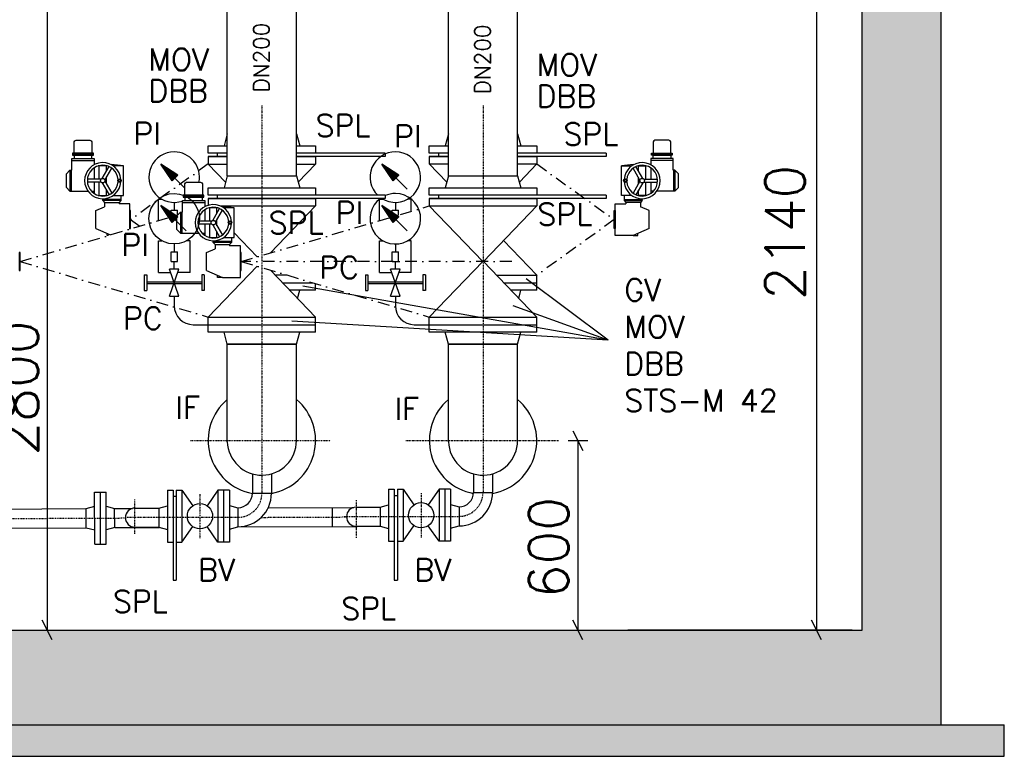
# Model space of a CAD drawing. Header units: millimetres. Extents: x -197187 to 241957296, y -45270 to 70505.
# Tile 93 of 116: x 81814 to 84931, y -34554 to -32221. Entities that reach past the tile are written whole.
import ezdxf
from ezdxf.enums import TextEntityAlignment as Align

# ---------------------------------------------------------------- set-up
doc = ezdxf.new("R2010")
doc.units = ezdxf.units.MM
doc.header["$LTSCALE"] = 0.5
doc.linetypes.add('DASHDOT', pattern=[1, 0.5, -0.25, 0, -0.25])
for name, color, linetype in [('21', 7, 'Continuous'), ('41', 7, 'Continuous'), ('BEMAßUNG', 7, 'Continuous'), ('P-MU050ENTL', 7, 'Continuous'), ('P-MU150AUSL', 7, 'Continuous'), ('P-MU150EINL', 7, 'Continuous'), ('P-MU200EINL', 7, 'Continuous')]:
    doc.layers.add(name, color=color, linetype=linetype)
doc.styles.add('ROMANS', font='ROMANS', dxfattribs={"height": 0.2})

msp = doc.modelspace()

# ---------------------------------------------------------------- hatches: boundary and pattern name
at = {"lineweight": 5}
h = msp.add_hatch(dxfattribs=at)
h.set_pattern_fill('ANSI33', color=256, scale=25)
h.set_pattern_definition([(45, (123557.7247622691, -547.8195476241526), (-112.2532015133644, 112.2532015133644), []), (45, (123669.9780122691, -547.8195476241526), (-112.2532015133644, 112.2532015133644), [79.375, -39.6875])])
h.paths.add_polyline_path([(71830.79109379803, -29453.81965384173), (71850.79109379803, -29433.81965384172), (72060.79109379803, -29433.81965384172), (72080.79109379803, -29453.81965384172), (72080.79109379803, -34153.71763020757), (84480.79109379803, -34153.71763020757), (84480.79109379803, -29453.81965384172), (84500.79109379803, -29433.81965384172), (84710.79109379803, -29433.81965384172), (84730.79109379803, -29453.81965384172), (84730.79109379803, -34453.71763020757), (71830.79109379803, -34453.71763020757)])
h = msp.add_hatch(dxfattribs=at)
h.set_pattern_fill('ANSI36', color=256, scale=10)
h.set_pattern_definition([(45, (123557.7247622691, -99923.99949339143), (16.83798022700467, 61.73926083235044), [79.375, -15.875, 0, -15.875])])
h.paths.add_polyline_path([(84930.79109379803, -34453.71763020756), (71630.79109379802, -34453.71763020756), (71630.79109379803, -34553.71763020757), (84930.79109379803, -34553.71763020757)])

# ---------------------------------------------------------------- linework, layer by layer
for p, q in [((81979.05670345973, -32697.53666373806), (81979.05670345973, -32660.70526057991)), ((81979.05670345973, -32660.70526057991), (82050.02311102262, -32660.70526057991)), ((81981.59028312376, -32646.42806611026), (82047.48953135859, -32646.42806611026)), ((82050.02311102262, -32660.70526057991), (82050.02311102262, -32679.95436004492)), ((83882.46403796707, -32660.69079679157), (83811.49763040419, -32660.69079679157)), ((83811.49763040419, -32660.69079679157), (83811.49763040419, -32679.93989625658)), ((83879.93045830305, -32646.41360232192), (83814.03121006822, -32646.41360232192)), ((83882.46403796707, -32697.52219994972), (83882.46403796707, -32660.69079679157)), ((81979.05670345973, -32666.43562999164), (82050.02311102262, -32666.43562999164)), ((82050.02311102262, -32689.96166236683), (82050.02311102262, -32725.48628785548)), ((82065.58528157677, -32725.48628785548), (82065.58528157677, -32683.83744038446)), ((82075.25357522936, -32723.59089396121), (82096.94130824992, -32686.0266384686)), ((82083.9138292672, -32728.59089396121), (82105.60156228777, -32691.0266384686)), ((82088.50675922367, -32700.635705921), (82088.50675922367, -32683.83744038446)), ((83777.6069121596, -32728.57643017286), (83755.91917913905, -32691.01217468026)), ((83786.26716619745, -32723.57643017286), (83764.57943317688, -32686.01217468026)), ((83773.01398220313, -32700.62124213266), (83773.01398220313, -32683.82297659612)), ((83795.93545985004, -32725.47182406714), (83795.93545985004, -32683.82297659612)), ((83882.46403796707, -32666.4211662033), (83811.49763040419, -32666.4211662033)), ((83811.49763040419, -32689.94719857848), (83811.49763040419, -32725.47182406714)), ((81973.32633404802, -32697.53666373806), (81961.86559522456, -32708.99740256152)), ((81961.86559522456, -32751.97517314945), (81961.86559522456, -32708.99740256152)), ((81973.32633404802, -32697.53666373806), (81979.05670345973, -32697.53666373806)), ((81973.32633404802, -32697.53666373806), (81973.32633404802, -32763.4359119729)), ((81977.5420558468, -32697.53666373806), (81977.5420558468, -32763.4359119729)), ((82088.50675922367, -32740.33686978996), (82088.50675922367, -32720.635705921)), ((83773.01398220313, -32740.32240600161), (83773.01398220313, -32720.62124213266)), ((83888.19440737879, -32697.52219994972), (83882.46403796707, -32697.52219994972)), ((83883.97868558, -32697.52219994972), (83883.97868558, -32763.42144818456)), ((83888.19440737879, -32697.52219994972), (83899.65514620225, -32708.98293877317)), ((83888.19440737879, -32697.52219994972), (83888.19440737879, -32763.42144818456)), ((83899.65514620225, -32751.9607093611), (83899.65514620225, -32708.98293877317)), ((81973.32633404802, -32763.4359119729), (81961.86559522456, -32751.97517314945)), ((82071.97065670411, -32725.48628785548), (82028.59519066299, -32725.48628785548)), ((82071.97065670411, -32735.48628785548), (82028.59519066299, -32735.48628785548)), ((82050.02311102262, -32735.48628785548), (82050.02311102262, -32771.01091334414)), ((82065.58528157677, -32777.1351353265), (82065.58528157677, -32735.48628785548)), ((82075.25357522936, -32737.38168174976), (82096.94130824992, -32774.94593724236)), ((82083.9138292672, -32732.38168174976), (82105.60156228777, -32769.94593724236)), ((83777.6069121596, -32732.36721796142), (83755.91917913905, -32769.93147345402)), ((83786.26716619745, -32737.36721796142), (83764.57943317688, -32774.93147345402)), ((83789.5500847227, -32725.47182406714), (83832.92555076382, -32725.47182406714)), ((83789.5500847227, -32735.47182406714), (83832.92555076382, -32735.47182406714)), ((83795.93545985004, -32777.12067153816), (83795.93545985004, -32735.47182406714)), ((83811.49763040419, -32735.47182406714), (83811.49763040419, -32770.99644955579)), ((83888.19440737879, -32763.42144818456), (83899.65514620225, -32751.9607093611)), ((81973.32633404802, -32763.4359119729), (82030.16280773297, -32763.4359119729)), ((82041.17395365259, -32763.4359119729), (82050.02311102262, -32763.4359119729)), ((82088.50675922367, -32777.1351353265), (82088.50675922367, -32760.33686978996)), ((82331.58694941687, -32779.42806611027), (82397.48619765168, -32779.42806611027)), ((83773.01398220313, -32777.12067153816), (83773.01398220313, -32760.32240600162)), ((83820.34678777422, -32763.42144818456), (83811.49763040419, -32763.42144818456)), ((83888.19440737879, -32763.42144818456), (83831.35793369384, -32763.42144818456)), ((82055.27061663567, -32825.03738314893), (82082.77638981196, -32813.31617298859)), ((82134.34971451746, -32789.67911537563), (82077.04602040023, -32789.67911537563)), ((82077.04602040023, -32793.45868371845), (82082.77638981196, -32799.18905313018)), ((82082.77638981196, -32799.18905313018), (82128.61934510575, -32799.18905313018)), ((82082.77638981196, -32799.18905313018), (82082.77638981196, -32813.31617298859)), ((82134.34971451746, -32793.45868371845), (82128.61934510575, -32799.18905313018)), ((82128.61934510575, -32799.18905313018), (82128.61934510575, -32803.54849785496)), ((82329.05336975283, -32830.53666373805), (82329.05336975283, -32793.70526057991)), ((82329.05336975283, -32793.70526057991), (82400.01977731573, -32793.70526057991)), ((82329.05336975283, -32799.43562999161), (82400.01977731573, -32799.43562999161)), ((82400.01977731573, -32793.70526057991), (82400.01977731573, -32812.95436004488)), ((82415.58194786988, -32858.48628785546), (82415.58194786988, -32816.83744038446)), ((82438.50342551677, -32833.63570592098), (82438.50342551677, -32816.83744038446)), ((83727.17102690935, -32789.66465158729), (83784.47472102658, -32789.66465158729)), ((83727.17102690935, -32793.4442199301), (83732.90139632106, -32799.17458934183)), ((83778.74435161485, -32799.17458934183), (83732.90139632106, -32799.17458934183)), ((83732.90139632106, -32799.17458934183), (83732.90139632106, -32803.53403406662)), ((83784.47472102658, -32793.4442199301), (83778.74435161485, -32799.17458934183)), ((83778.74435161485, -32799.17458934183), (83778.74435161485, -32813.30170920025)), ((83806.25012479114, -32825.02291936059), (83778.74435161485, -32813.30170920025)), ((82055.27061663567, -32882.34107726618), (82055.27061663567, -32825.03738314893)), ((82323.32300034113, -32830.53666373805), (82311.86226151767, -32841.99740256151)), ((82311.86226151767, -32884.97517314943), (82311.86226151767, -32841.99740256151)), ((82323.32300034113, -32830.53666373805), (82329.05336975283, -32830.53666373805)), ((82323.32300034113, -32830.53666373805), (82323.32300034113, -32896.43591197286)), ((82327.5387221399, -32830.53666373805), (82327.5387221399, -32896.43591197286)), ((82400.01977731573, -32822.96166236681), (82400.01977731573, -32858.48628785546)), ((82425.25024152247, -32856.59089396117), (82446.93797454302, -32819.02663846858)), ((82433.91049556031, -32861.59089396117), (82455.59822858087, -32824.02663846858)), ((83806.25012479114, -32882.32661347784), (83806.25012479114, -32825.02291936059)), ((82421.96732299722, -32858.48628785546), (82378.5918569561, -32858.48628785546)), ((82421.96732299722, -32868.48628785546), (82378.5918569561, -32868.48628785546)), ((82400.01977731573, -32868.48628785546), (82400.01977731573, -32904.01091334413)), ((82415.58194786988, -32910.13513532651), (82415.58194786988, -32868.48628785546)), ((82425.25024152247, -32870.38168174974), (82446.93797454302, -32907.94593724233)), ((82433.91049556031, -32865.38168174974), (82455.59822858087, -32902.94593724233)), ((82438.50342551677, -32873.33686978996), (82438.50342551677, -32853.63570592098)), ((82055.27061663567, -32882.34107726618), (82101.57614914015, -32902.07354850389)), ((82090.54568594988, -32903.82996256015), (82090.54568594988, -32897.37306703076)), ((82095.63355851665, -32903.82996256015), (82090.54568594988, -32903.82996256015)), ((82323.32300034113, -32896.43591197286), (82311.86226151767, -32884.97517314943)), ((82323.32300034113, -32896.43591197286), (82380.15947402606, -32896.43591197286)), ((82391.17061994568, -32896.43591197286), (82400.01977731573, -32896.43591197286)), ((82438.50342551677, -32910.13513532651), (82438.50342551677, -32893.33686978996)), ((83806.25012479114, -32882.32661347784), (83755.82287396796, -32903.81549877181)), ((83755.82287396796, -32903.81549877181), (83770.97505547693, -32903.81549877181)), ((83770.97505547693, -32903.81549877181), (83770.97505547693, -32897.35860324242)), ((82484.34638081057, -32922.67911537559), (82427.04268669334, -32922.67911537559)), ((82427.04268669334, -32926.45868371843), (82432.77305610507, -32932.18905313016)), ((82432.77305610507, -32932.18905313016), (82478.61601139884, -32932.18905313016)), ((82432.77305610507, -32932.18905313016), (82432.77305610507, -32946.31617298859)), ((82484.34638081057, -32926.45868371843), (82478.61601139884, -32932.18905313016)), ((82478.61601139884, -32932.18905313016), (82478.61601139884, -32936.54849785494)), ((82405.26728292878, -32958.03738314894), (82432.77305610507, -32946.31617298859)), ((82405.26728292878, -33015.34107726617), (82405.26728292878, -32958.03738314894)), ((82405.26728292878, -33015.34107726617), (82455.69453375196, -33036.82996256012)), ((82440.54235224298, -33036.82996256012), (82440.54235224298, -33030.37306703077)), ((82455.69453375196, -33036.82996256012), (82440.54235224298, -33036.82996256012))]:
    msp.add_line(p, q)
for points in [[(81986.80668996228, -32643.5628814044), (81986.80668996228, -32608.0330456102, -0.414213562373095), (81992.53705937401, -32602.30267619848), (82036.54275510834, -32602.30267619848, -0.414213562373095), (82042.27312452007, -32608.0330456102), (82042.27312452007, -32643.5628814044)], [(83874.71405146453, -32643.54841761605), (83874.71405146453, -32608.01858182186, 0.414213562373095), (83868.9836820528, -32602.28821241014), (83824.97798631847, -32602.28821241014, 0.414213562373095), (83819.24761690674, -32608.01858182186), (83819.24761690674, -32643.54841761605)], [(82336.80335625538, -32776.56288140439), (82336.80335625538, -32741.03304561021, -0.414213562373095), (82342.5337256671, -32735.30267619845), (82386.53942140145, -32735.30267619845, -0.414213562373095), (82392.26979081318, -32741.03304561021), (82392.26979081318, -32776.56288140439)]]:
    msp.add_lwpolyline(points, format="xyb", close=True)
for points in [[(82047.48953135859, -32649.29325081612), (82047.48953135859, -32643.5628814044), (81981.59028312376, -32643.5628814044), (81981.59028312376, -32649.29325081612)], [(82042.27312452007, -32660.70526057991), (82042.27312452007, -32649.29325081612), (81986.80668996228, -32649.29325081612), (81986.80668996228, -32660.70526057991)], [(83814.03121006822, -32649.27878702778), (83814.03121006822, -32643.54841761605), (83879.93045830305, -32643.54841761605), (83879.93045830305, -32649.27878702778)], [(83819.24761690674, -32660.69079679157), (83819.24761690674, -32649.27878702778), (83874.71405146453, -32649.27878702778), (83874.71405146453, -32660.69079679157)], [(82397.48619765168, -32782.29325081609), (82397.48619765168, -32776.56288140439), (82331.58694941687, -32776.56288140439), (82331.58694941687, -32782.29325081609)], [(82392.26979081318, -32793.70526057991), (82392.26979081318, -32782.29325081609), (82336.80335625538, -32782.29325081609), (82336.80335625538, -32793.70526057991)], [(82165.29370934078, -32882.34107726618), (82165.29370934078, -32825.03738314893), (82163.0015615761, -32825.03738314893), (82163.0015615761, -32882.34107726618)], [(83696.22703208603, -32882.32661347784), (83696.22703208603, -32825.02291936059), (83698.51917985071, -32825.02291936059), (83698.51917985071, -32882.32661347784)], [(81815.29037563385, -33015.34107726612), (81815.29037563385, -32958.03738314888), (81812.99822786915, -32958.03738314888), (81812.99822786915, -33015.34107726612)], [(82515.2903756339, -33015.34107726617), (82515.2903756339, -32958.03738314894), (82512.99822786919, -32958.03738314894), (82512.99822786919, -33015.34107726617)]]:
    msp.add_lwpolyline(points, close=True)
for points in [[(82091.05915466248, -32683.83744038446), (82063.03288613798, -32683.83744038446)], [(82110.32662119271, -32777.1351353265), (82142.94526863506, -32777.1351353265), (82142.94526863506, -32683.83744038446), (82110.32662119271, -32683.83744038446)], [(83751.19412023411, -32777.12067153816), (83718.57547279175, -32777.12067153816), (83718.57547279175, -32683.82297659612), (83751.1941202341, -32683.82297659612)], [(83770.46158676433, -32683.82297659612), (83798.48785528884, -32683.82297659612)], [(82063.03288613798, -32777.1351353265), (82091.05915466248, -32777.1351353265)], [(82134.34971451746, -32777.1351353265), (82134.34971451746, -32793.45868371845), (82077.04602040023, -32793.45868371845), (82077.04602040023, -32787.78998197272)], [(82077.04602040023, -32779.19442785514), (82077.04602040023, -32777.1351353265)], [(83727.17102690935, -32777.12067153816), (83727.17102690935, -32793.4442199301), (83784.47472102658, -32793.4442199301), (83784.47472102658, -32787.77551818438)], [(83798.48785528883, -32777.12067153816), (83770.46158676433, -32777.12067153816)], [(83784.47472102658, -32779.1799640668), (83784.47472102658, -32777.12067153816)], [(82163.0015615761, -32883.91842649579), (82163.0015615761, -32803.54849785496), (82128.61934510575, -32803.54849785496)], [(82441.05582095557, -32816.83744038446), (82413.02955243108, -32816.83744038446)], [(82460.32328748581, -32910.13513532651), (82492.94193492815, -32910.13513532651), (82492.94193492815, -32816.83744038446), (82460.32328748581, -32816.83744038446)], [(83755.82287396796, -32903.81549877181), (83698.51917985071, -32903.81549877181), (83698.51917985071, -32803.53403406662), (83732.90139632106, -32803.53403406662)], [(82413.02955243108, -32910.13513532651), (82441.05582095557, -32910.13513532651)], [(82484.34638081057, -32910.13513532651), (82484.34638081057, -32926.45868371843), (82427.04268669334, -32926.45868371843), (82427.04268669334, -32920.78998197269)], [(82427.04268669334, -32912.19442785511), (82427.04268669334, -32910.13513532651)], [(82455.69453375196, -33036.82996256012), (82512.99822786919, -33036.82996256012), (82512.99822786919, -32936.54849785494), (82478.61601139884, -32936.54849785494)]]:
    msp.add_lwpolyline(points)
for centre, radius in [((82077.04602040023, -32730.48628785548), 7.124557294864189), ((83784.47472102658, -32730.47182406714), 7.124557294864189), ((82130.05193745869, -32730.48628785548), 5.571192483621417), ((82130.05193745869, -32730.48628785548), 3.311783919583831), ((83731.46880396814, -32730.47182406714), 5.571192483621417), ((83731.46880396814, -32730.47182406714), 3.311783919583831), ((82427.04268669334, -32863.48628785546), 7.124557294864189), ((82480.04860375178, -32863.48628785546), 5.571192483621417), ((82480.04860375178, -32863.48628785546), 3.311783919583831)]:
    msp.add_circle(centre, radius)
for centre, radius, start, end in [((82077.04602040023, -32730.48628785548), 57.30369411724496, 3.686082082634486, 356.3139179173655), ((82077.04602040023, -32730.48628785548), 48.70813999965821, 3.998239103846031, 356.0017608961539), ((82077.04602040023, -33132.19711234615), 453.1766833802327, 93.38434643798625, 93.41857324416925), ((82077.04602040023, -33132.19711234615), 453.1766833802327, 81.63861668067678, 86.61565356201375), ((83784.47472102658, -33132.18264855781), 453.1766833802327, 93.38434643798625, 98.36138331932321), ((83784.47472102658, -32730.47182406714), 57.30369411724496, 183.6860820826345, 176.3139179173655), ((83784.47472102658, -32730.47182406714), 48.70813999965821, 183.998239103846, 176.0017608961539), ((83784.47472102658, -33132.18264855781), 453.1766833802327, 86.58142675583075, 86.61565356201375), ((82427.04268669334, -32863.48628785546), 57.30369411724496, 3.686082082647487, 356.3139179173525), ((82427.04268669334, -32863.48628785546), 48.70813999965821, 3.99823910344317, 356.0017608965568), ((82427.04268669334, -33265.19711234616), 453.1766833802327, 93.38434643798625, 93.41857324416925), ((82427.04268669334, -33265.19711234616), 453.1766833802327, 81.63861668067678, 86.61565356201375)]:
    msp.add_arc(centre, radius, start, end)
at = {"layer": '21', "linetype": 'DASHDOT', "ltscale": 10}
for p, q in [((82354.96809379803, -33553.71763020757), (82797.87059379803, -33553.71763020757)), ((83035.93069379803, -33553.71763020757), (83519.43269379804, -33553.71763020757))]:
    msp.add_line(p, q, dxfattribs=at)
at = {"layer": '21', "linetype": 'Continuous', "ltscale": 10}
for p, q in [((82550.64109379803, -33720.70403020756), (82610.94109379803, -33720.70403020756)), ((72080.79109379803, -34153.71763020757), (84480.79109379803, -34153.71763020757)), ((84449.54109379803, -34153.71763020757), (83739.54109379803, -34153.71763020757)), ((84930.79109379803, -34553.71763020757), (84930.79109379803, -34453.71763020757))]:
    msp.add_line(p, q, dxfattribs=at)
at = {"layer": '41', "linetype": 'Continuous', "ltscale": 10}
for p, q in [((84480.79109379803, -34153.71763020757), (84480.79109379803, -29453.81965384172)), ((84730.79109379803, -34453.71763020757), (84730.79109379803, -29453.81965384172)), ((82550.64109379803, -33659.04633020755), (82550.64109379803, -33722.70403020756)), ((82610.94109379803, -33659.03003020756), (82610.94109379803, -33722.70403020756)), ((71630.79109379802, -34453.71763020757), (84930.79109379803, -34453.71763020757)), ((71830.79109379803, -34453.71763020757), (84730.79109379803, -34453.71763020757)), ((71630.79109379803, -34553.71763020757), (84930.79109379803, -34553.71763020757))]:
    msp.add_line(p, q, dxfattribs=at)
at = {"layer": 'BEMAßUNG', "linetype": 'Continuous', "ltscale": 10}
for p, q in [((81900.79109379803, -31033.63175536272), (81900.79109379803, -34153.71763020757)), ((84336.2133884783, -32013.71763020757), (84336.2133884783, -34153.71763020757)), ((83565.16609379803, -33522.46763020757), (83596.41609379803, -33584.96763020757)), ((83550.68269379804, -33553.71763020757), (83612.04109379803, -33553.71763020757)), ((83580.79109379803, -33553.71763020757), (83580.79109379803, -34153.71763020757)), ((81916.41609379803, -34184.96763020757), (81885.16609379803, -34122.46763020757)), ((83596.41609379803, -34184.96763020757), (83565.16609379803, -34122.46763020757)), ((84351.8383884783, -34184.96763020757), (84320.5883884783, -34122.46763020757))]:
    msp.add_line(p, q, dxfattribs=at)
at = {"layer": 'P-MU050ENTL', "linetype": 'Continuous', "ltscale": 10}
for p, q in [((83250.64109379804, -33659.04633020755), (83250.64109379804, -33717.71763020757)), ((83310.94109379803, -33659.03003020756), (83310.94109379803, -33717.71763020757)), ((82051.41929379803, -33716.77963020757), (82087.41899379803, -33716.61673020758)), ((82052.16569379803, -33881.77793020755), (82051.41929379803, -33716.77963020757)), ((82070.16549379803, -33881.69643020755), (82069.41909379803, -33716.69813020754)), ((82088.16539379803, -33881.61503020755), (82087.41899379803, -33716.61673020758)), ((82281.79109379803, -33710.80263020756), (82281.79109379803, -33875.80263020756)), ((82281.79109379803, -33710.80263020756), (82299.79109379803, -33710.80263020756)), ((82299.79109379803, -33710.80263020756), (82299.79109379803, -33995.75103020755)), ((82309.79109379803, -33710.80263020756), (82309.79109379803, -33995.75103020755)), ((82309.79109379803, -33710.80263020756), (82327.79109379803, -33710.80263020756)), ((82327.79109379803, -33710.80263020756), (82327.79109379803, -33875.80263020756)), ((82327.79109379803, -33710.80263020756), (82362.05379379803, -33760.39343020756)), ((82441.79109379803, -33710.80263020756), (82407.52839379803, -33760.39343020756)), ((82477.79109379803, -33710.80263020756), (82441.79109379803, -33710.80263020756)), ((82441.79109379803, -33710.80263020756), (82441.79109379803, -33875.80263020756)), ((82459.79109379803, -33710.80263020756), (82459.79109379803, -33875.80263020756)), ((82477.79109379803, -33710.80263020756), (82477.79109379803, -33875.80263020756)), ((82981.79109379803, -33707.81623020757), (82981.79109379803, -33872.81623020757)), ((82981.79109379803, -33707.81623020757), (82999.79109379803, -33707.81623020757)), ((82999.79109379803, -33707.81623020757), (82999.79109379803, -33995.75103020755)), ((83009.79109379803, -33707.81623020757), (83009.79109379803, -33995.75103020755)), ((83009.79109379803, -33707.81623020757), (83027.79109379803, -33707.81623020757)), ((83027.79109379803, -33707.81623020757), (83027.79109379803, -33872.81623020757)), ((83027.79109379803, -33707.81623020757), (83062.05379379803, -33757.40703020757)), ((83141.79109379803, -33707.81623020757), (83107.52839379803, -33757.40703020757)), ((83177.79109379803, -33707.81623020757), (83141.79109379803, -33707.81623020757)), ((83141.79109379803, -33707.81623020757), (83141.79109379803, -33872.81623020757)), ((83159.79109379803, -33707.81623020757), (83159.79109379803, -33872.81623020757)), ((83177.79109379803, -33707.81623020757), (83177.79109379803, -33872.81623020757)), ((83250.64109379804, -33717.71763020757), (83310.94109379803, -33717.71763020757)), ((82309.79109379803, -33731.30263020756), (82299.79109379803, -33731.30263020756)), ((83009.79109379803, -33728.31623020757), (82999.79109379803, -33728.31623020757)), ((78884.68849379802, -33783.45923020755), (82024.65639379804, -33769.25113020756)), ((82024.65639379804, -33769.25123020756), (82051.62289379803, -33761.77913020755)), ((82024.92919379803, -33829.55053020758), (82024.65639379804, -33769.25123020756)), ((82087.62259379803, -33761.61623020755), (82114.65539379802, -33768.84403020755)), ((82114.65529379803, -33768.84393020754), (82171.32039379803, -33768.58753020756)), ((82114.92819379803, -33829.14333020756), (82114.65529379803, -33768.84393020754)), ((82178.65949379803, -33767.61023020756), (82254.79109379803, -33767.61023020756)), ((82254.79109379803, -33767.61023020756), (82281.79109379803, -33760.37553020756)), ((82254.79109379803, -33767.61023020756), (82254.79109379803, -33827.91083020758)), ((82477.79109379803, -33759.31883020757), (82504.79109379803, -33766.55373020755)), ((82504.79109379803, -33766.55373020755), (82504.79109379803, -33826.85423020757)), ((82601.42099379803, -33766.64143020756), (82871.91899379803, -33765.41743020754)), ((82802.79109379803, -33765.73023020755), (82802.79109379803, -33826.03083020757)), ((82878.79109379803, -33764.62383020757), (82954.79109379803, -33764.62383020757)), ((82954.79109379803, -33764.62383020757), (82981.79109379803, -33757.38913020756)), ((82954.79109379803, -33764.62383020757), (82954.79109379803, -33824.92443020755)), ((83177.79109379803, -33756.33243020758), (83204.79109379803, -33763.56733020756)), ((83204.79109379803, -33763.56733020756), (83204.79109379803, -33823.86783020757)), ((78884.96129379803, -33843.75853020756), (82024.92919379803, -33829.55053020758)), ((82024.92919379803, -33829.55053020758), (82051.96209379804, -33836.77843020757)), ((82114.92819379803, -33829.14333020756), (82087.96179379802, -33836.61553020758)), ((82114.92819379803, -33829.14323020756), (82256.99159379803, -33828.50043020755)), ((82178.93229379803, -33827.91083020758), (82254.79109379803, -33827.91083020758)), ((82254.79109379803, -33827.91083020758), (82281.79109379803, -33835.14553020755)), ((82327.79109379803, -33875.80263020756), (82362.05369379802, -33826.21183020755)), ((82441.79109379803, -33875.80263020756), (82407.52849379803, -33826.21183020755)), ((82477.79109379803, -33834.08913020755), (82504.79109379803, -33826.85423020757)), ((82502.79829379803, -33827.38823020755), (82878.93579379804, -33825.68623020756)), ((82878.79109379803, -33824.92443020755), (82954.79109379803, -33824.92443020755)), ((82954.79109379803, -33824.92443020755), (82981.79109379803, -33832.15913020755)), ((83027.79109379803, -33872.81623020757), (83062.05369379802, -33823.22543020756)), ((83141.79109379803, -33872.81623020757), (83107.52849379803, -33823.22543020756)), ((83177.79109379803, -33831.10273020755), (83204.79109379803, -33823.86783020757)), ((82281.79109379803, -33875.80263020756), (82299.79109379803, -33875.80263020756)), ((82309.79109379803, -33875.80263020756), (82327.79109379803, -33875.80263020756)), ((82477.79109379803, -33875.80263020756), (82441.79109379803, -33875.80263020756)), ((82981.79109379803, -33872.81623020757), (82999.79109379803, -33872.81623020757)), ((83009.79109379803, -33872.81623020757), (83027.79109379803, -33872.81623020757)), ((83177.79109379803, -33872.81623020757), (83141.79109379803, -33872.81623020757)), ((82052.16569379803, -33881.77793020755), (82088.16539379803, -33881.61503020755)), ((82299.79109379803, -33995.75103020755), (82309.79109379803, -33995.75103020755)), ((82999.79109379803, -33995.75103020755), (83009.79109379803, -33995.75103020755))]:
    msp.add_line(p, q, dxfattribs=at)
at = {"layer": 'P-MU050ENTL', "linetype": 'DASHDOT', "ltscale": 10}
for p, q in [((83084.79109379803, -33720.31623020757), (83084.79109379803, -33860.31623020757)), ((82179.02639379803, -33848.69813020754), (82178.53389379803, -33739.85343020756)), ((82384.79109379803, -33723.30263020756), (82384.79109379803, -33863.30263020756)), ((82878.79109379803, -33742.20253020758), (82878.79109379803, -33861.26003020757)), ((74204.94109379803, -33834.78483020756), (82148.80159379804, -33798.83963020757)), ((82148.80079379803, -33796.70403020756), (82504.79109379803, -33796.70403020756)), ((82580.71839379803, -33796.88533020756), (82848.65449379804, -33795.67293020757)), ((82841.54899379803, -33793.71763020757), (83204.79109379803, -33793.71763020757))]:
    msp.add_line(p, q, dxfattribs=at)
at = {"layer": 'P-MU050ENTL', "linetype": 'Continuous', "ltscale": 10}
for centre in [(83084.79109379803, -33790.31623020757), (82384.79109379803, -33793.30263020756)]:
    msp.add_circle(centre, 40.0000448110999, dxfattribs=at)
at = {"layer": 'P-MU050ENTL', "linetype": 'DASHDOT', "ltscale": 10}
for centre in [(82504.79109379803, -33720.70403020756), (83204.79109379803, -33717.71763020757)]:
    msp.add_arc(centre, 76, 270, 0, dxfattribs=at)
at = {"layer": 'P-MU050ENTL', "linetype": 'Continuous', "ltscale": 10}
for centre, radius, start, end in [((82504.79109379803, -33720.70403020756), 45.85, 270, 0), ((82504.79109379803, -33720.70403020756), 106.15, 270, 0), ((83204.79109379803, -33717.71763020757), 45.85, 270, 0), ((83204.79109379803, -33717.71763020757), 106.15, 270, 0), ((82178.93229379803, -33797.76083020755), 30.15, 90, 270), ((82878.79109379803, -33794.77383020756), 30.15, 90, 270), ((82878.93579379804, -33795.53623020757), 30.15, 270, 282.9072333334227)]:
    msp.add_arc(centre, radius, start, end, dxfattribs=at)
at = {"layer": 'P-MU150AUSL'}
for q in [(82710.29434759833, -33064.12892993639), (83417.73689642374, -33041.74832803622), (83376.40727095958, -33127.29071001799), (82675.49306503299, -33175.096303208)]:
    msp.add_line((83676.97236059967, -33235.45360062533), q, dxfattribs=at)
at = {"layer": 'P-MU150EINL', "linetype": 'DASHDOT', "ltscale": 10}
for p, q in [((82580.76269379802, -32492.84216783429), (82580.76269379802, -33722.67563020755)), ((83280.762693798, -32492.84216783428), (83280.76269379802, -33717.68923020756))]:
    msp.add_line(p, q, dxfattribs=at)
at = {"layer": 'P-MU200EINL', "linetype": 'Continuous', "ltscale": 10}
for p, q in [((82471.21269379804, -32714.68923020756), (82471.21269379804, -31600.71763020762)), ((82690.31269379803, -32714.68923020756), (82690.31269379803, -31600.71763020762)), ((83171.21269379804, -32714.68923020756), (83171.21269379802, -31727.71763020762)), ((83390.31269379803, -32714.68923020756), (83390.31269379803, -31727.71763020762)), ((82471.21269379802, -32581.88321356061), (82461.03069379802, -32619.88321356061)), ((82690.31269379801, -32581.88321356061), (82700.49469379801, -32619.88321356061)), ((83171.21269379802, -32581.68923020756), (83161.03069379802, -32619.68923020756)), ((83390.31269379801, -32581.68923020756), (83400.49469379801, -32619.68923020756)), ((82471.21269379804, -32643.88321356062), (82410.76269379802, -32643.88321356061)), ((82410.76269379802, -32653.88321356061), (82410.76269379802, -32677.88321356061)), ((82410.76269379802, -32653.88321356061), (82471.21269379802, -32653.88321356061)), ((82471.21269379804, -32653.88321356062), (82410.76269379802, -32653.88321356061)), ((82440.42799379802, -32653.88321356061), (82440.42799379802, -32643.88321356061)), ((82970.76269379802, -32643.88321356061), (82690.31269379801, -32643.88321356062)), ((82690.312693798, -32653.88321356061), (82750.76269379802, -32653.88321356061)), ((82970.76269379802, -32653.88321356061), (82690.31269379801, -32653.88321356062)), ((82750.76269379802, -32653.88321356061), (82750.76269379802, -32677.88321356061)), ((82970.76269379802, -32643.88321356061), (82970.76269379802, -32653.88321356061)), ((83171.21269379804, -32643.8832135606), (83110.762693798, -32643.8832135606)), ((83110.76269379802, -32653.68923020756), (83110.76269379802, -32677.68923020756)), ((83110.76269379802, -32653.68923020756), (83171.21269379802, -32653.68923020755)), ((83171.21269379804, -32653.8832135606), (83110.762693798, -32653.8832135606)), ((83140.42799379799, -32653.8832135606), (83140.42799379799, -32643.8832135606)), ((83670.762693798, -32643.8832135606), (83390.31269379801, -32643.8832135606)), ((83390.31269379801, -32653.68923020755), (83450.76269379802, -32653.68923020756)), ((83670.762693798, -32653.8832135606), (83390.31269379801, -32653.8832135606)), ((83450.76269379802, -32653.68923020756), (83450.76269379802, -32677.68923020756)), ((83670.762693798, -32643.8832135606), (83670.762693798, -32653.8832135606)), ((82314.34229379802, -32713.49231356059), (82260.88819379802, -32677.85631356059)), ((82336.80335625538, -32753.77147601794), (82260.88819379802, -32677.85631356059)), ((82296.52419379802, -32731.31041356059), (82260.88819379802, -32677.85631356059)), ((82305.18889379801, -32722.64571356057), (82263.04789379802, -32680.50471356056)), ((82306.41079379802, -32721.42391356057), (82266.75319379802, -32681.76631356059)), ((82303.96699379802, -32723.86761356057), (82266.75319379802, -32686.65381356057)), ((82307.63259379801, -32720.20201356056), (82274.08469379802, -32686.65391356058)), ((82308.85449379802, -32718.98011356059), (82281.41599379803, -32691.54151356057)), ((82410.76269379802, -32677.88321356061), (82465.73605285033, -32735.12847161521)), ((82410.76269379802, -32677.88321356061), (82471.21269379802, -32677.88321356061)), ((82690.31269379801, -32677.88321356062), (82750.76269379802, -32677.88321356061)), ((82695.78933474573, -32735.12847161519), (82750.76269379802, -32677.88321356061)), ((83014.34229379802, -32713.49231356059), (82960.88819379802, -32677.85631356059)), ((83040.89269379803, -32757.8608135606), (82960.88819379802, -32677.85631356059)), ((82996.52419379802, -32731.31041356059), (82960.88819379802, -32677.85631356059)), ((83005.18889379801, -32722.64571356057), (82963.04789379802, -32680.50471356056)), ((83006.41079379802, -32721.42391356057), (82966.75319379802, -32681.76631356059)), ((83003.96699379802, -32723.86761356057), (82966.75319379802, -32686.65381356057)), ((83007.63259379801, -32720.20201356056), (82974.08469379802, -32686.65391356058)), ((83008.85449379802, -32718.98011356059), (82981.41599379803, -32691.54151356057)), ((83110.76269379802, -32677.68923020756), (83165.7766912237, -32734.97680610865)), ((83110.76269379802, -32677.68923020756), (83171.21269379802, -32677.68923020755)), ((83390.31269379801, -32677.68923020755), (83450.76269379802, -32677.68923020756)), ((83395.74869637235, -32734.97680610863), (83450.76269379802, -32677.68923020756)), ((82302.74509379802, -32725.08951356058), (82271.64069379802, -32693.98511356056)), ((82301.52319379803, -32726.31141356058), (82276.52829379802, -32701.31651356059)), ((82300.30129379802, -32727.53331356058), (82281.41589379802, -32708.64791356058)), ((82303.96699379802, -32723.86761356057), (82281.84559379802, -32701.74621356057)), ((82307.63259379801, -32720.20201356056), (82284.58839379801, -32697.15771356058)), ((82299.07939379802, -32728.75521356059), (82286.30349379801, -32715.97931356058)), ((82310.07639379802, -32717.75821356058), (82288.74689379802, -32696.42881356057)), ((82297.85749379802, -32729.97711356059), (82291.19099379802, -32723.3106135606)), ((82311.29829379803, -32716.53631356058), (82296.07819379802, -32701.31631356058)), ((82311.29829379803, -32716.53631356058), (82296.07819379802, -32701.31631356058)), ((82296.52419379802, -32731.31041356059), (82314.34229379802, -32713.49231356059)), ((82312.52019379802, -32715.31451356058), (82303.40949379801, -32706.20381356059)), ((82313.74199379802, -32714.09261356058), (82310.74079379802, -32711.09131356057)), ((83002.74509379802, -32725.08951356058), (82971.64069379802, -32693.98511356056)), ((83001.52319379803, -32726.31141356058), (82976.52829379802, -32701.31651356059)), ((83000.30129379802, -32727.53331356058), (82981.41589379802, -32708.64791356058)), ((83003.96699379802, -32723.86761356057), (82981.84559379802, -32701.74621356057)), ((83007.63259379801, -32720.20201356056), (82984.58839379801, -32697.15771356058)), ((82999.07939379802, -32728.75521356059), (82986.30349379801, -32715.97931356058)), ((83010.07639379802, -32717.75821356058), (82988.74689379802, -32696.42881356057)), ((82997.85749379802, -32729.97711356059), (82991.19099379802, -32723.3106135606)), ((83011.29829379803, -32716.53631356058), (82996.07819379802, -32701.31631356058)), ((83011.29829379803, -32716.53631356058), (82996.07819379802, -32701.31631356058)), ((82996.52419379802, -32731.31041356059), (83014.34229379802, -32713.49231356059)), ((83012.52019379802, -32715.31451356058), (83003.40949379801, -32706.20381356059)), ((83013.74199379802, -32714.09261356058), (83010.74079379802, -32711.09131356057)), ((82970.76269379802, -32776.68923020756), (82410.76269379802, -32776.68923020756)), ((82970.76269379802, -32786.68923020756), (82410.76269379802, -32786.68923020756)), ((82440.42799379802, -32786.68923020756), (82440.42799379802, -32776.68923020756)), ((82970.76269379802, -32776.68923020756), (82970.76269379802, -32786.68923020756)), ((83670.76269379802, -32776.68923020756), (83110.76269379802, -32776.68923020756)), ((83670.76269379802, -32786.68923020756), (83110.76269379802, -32786.68923020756)), ((83140.42799379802, -32786.68923020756), (83140.42799379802, -32776.68923020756)), ((83670.76269379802, -32776.68923020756), (83670.76269379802, -32786.68923020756)), ((82253.26269379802, -32857.24051253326), (82253.26269379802, -32789.38331356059)), ((82253.26269379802, -32789.38331356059), (82264.53289379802, -32789.38331356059)), ((82314.34229379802, -32845.19343020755), (82260.88819379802, -32809.55743020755)), ((82340.89269379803, -32889.56193020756), (82260.88819379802, -32809.55743020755)), ((82296.52419379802, -32863.01153020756), (82260.88819379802, -32809.55743020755)), ((82305.18889379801, -32854.34683020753), (82263.04789379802, -32812.20583020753)), ((82306.41079379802, -32853.12503020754), (82266.75319379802, -32813.46743020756)), ((82303.26269379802, -32799.38331356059), (82303.26269379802, -32824.38331356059)), ((82608.08637559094, -32959.26210136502), (82750.76269379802, -32810.68923020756)), ((82953.26269379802, -32857.24051253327), (82953.26269379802, -32789.38331356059)), ((82953.26269379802, -32789.38331356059), (82964.53289379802, -32789.38331356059)), ((83014.34229379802, -32845.19343020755), (82960.88819379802, -32809.55743020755)), ((83040.89269379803, -32889.56193020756), (82960.88819379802, -32809.55743020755)), ((82996.52419379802, -32863.01153020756), (82960.88819379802, -32809.55743020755)), ((83005.18889379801, -32854.34683020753), (82963.04789379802, -32812.20583020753)), ((83006.41079379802, -32853.12503020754), (82966.75319379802, -32813.46743020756)), ((83003.26269379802, -32799.38331356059), (83003.26269379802, -32824.38331356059)), ((83053.26269379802, -32789.38331356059), (83041.99249379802, -32789.38331356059)), ((83053.26269379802, -32827.68414280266), (83053.26269379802, -32789.38331356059)), ((83110.76269379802, -32810.68923020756), (83279.77761427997, -32986.68923020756)), ((83281.7477733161, -32986.68923020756), (83450.76269379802, -32810.68923020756)), ((82303.96699379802, -32855.56873020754), (82266.75319379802, -32818.35493020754)), ((82302.74509379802, -32856.79063020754), (82271.64069379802, -32825.68623020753)), ((82307.63259379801, -32851.90313020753), (82274.08469379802, -32818.35503020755)), ((82301.52319379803, -32858.01253020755), (82276.52829379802, -32833.01763020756)), ((82300.30129379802, -32859.23443020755), (82281.41589379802, -32840.34903020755)), ((82308.85449379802, -32850.68123020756), (82281.41599379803, -32823.24263020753)), ((82303.96699379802, -32855.56873020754), (82281.84559379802, -32833.44733020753)), ((82307.63259379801, -32851.90313020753), (82284.58839379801, -32828.85883020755)), ((82299.07939379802, -32860.45633020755), (82286.30349379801, -32847.68043020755)), ((82310.07639379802, -32849.45933020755), (82288.74689379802, -32828.12993020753)), ((82293.26269379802, -32824.38331356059), (82313.26269379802, -32824.38331356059)), ((82293.26269379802, -32845.41796464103), (82293.26269379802, -32824.38331356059)), ((82311.29829379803, -32848.23743020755), (82296.07819379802, -32833.01743020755)), ((82311.29829379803, -32848.23743020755), (82296.07819379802, -32833.01743020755)), ((82296.52419379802, -32863.01153020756), (82314.34229379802, -32845.19343020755)), ((82312.52019379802, -32847.01563020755), (82303.40949379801, -32837.90493020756)), ((82313.74199379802, -32845.79373020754), (82310.74079379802, -32842.79243020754)), ((82313.26269379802, -32840.59697028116), (82313.26269379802, -32824.38331356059)), ((83003.96699379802, -32855.56873020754), (82966.75319379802, -32818.35493020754)), ((83002.74509379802, -32856.79063020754), (82971.64069379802, -32825.68623020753)), ((83007.63259379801, -32851.90313020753), (82974.08469379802, -32818.35503020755)), ((83001.52319379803, -32858.01253020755), (82976.52829379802, -32833.01763020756)), ((83000.30129379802, -32859.23443020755), (82981.41589379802, -32840.34903020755)), ((83008.85449379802, -32850.68123020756), (82981.41599379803, -32823.24263020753)), ((83003.96699379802, -32855.56873020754), (82981.84559379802, -32833.44733020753)), ((83007.63259379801, -32851.90313020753), (82984.58839379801, -32828.85883020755)), ((82999.07939379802, -32860.45633020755), (82986.30349379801, -32847.68043020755)), ((83010.07639379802, -32849.45933020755), (82988.74689379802, -32828.12993020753)), ((82993.26269379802, -32824.38331356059), (83013.26269379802, -32824.38331356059)), ((82993.26269379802, -32845.41796464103), (82993.26269379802, -32824.38331356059)), ((83011.29829379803, -32848.23743020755), (82996.07819379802, -32833.01743020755)), ((83011.29829379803, -32848.23743020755), (82996.07819379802, -32833.01743020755)), ((82996.52419379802, -32863.01153020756), (83014.34229379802, -32845.19343020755)), ((83012.52019379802, -32847.01563020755), (83003.40949379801, -32837.90493020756)), ((83013.74199379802, -32845.79373020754), (83010.74079379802, -32842.79243020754)), ((83013.26269379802, -32839.50669069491), (83013.26269379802, -32824.38331356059)), ((82297.85749379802, -32861.67823020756), (82291.19099379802, -32855.01173020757)), ((82997.85749379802, -32861.67823020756), (82991.19099379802, -32855.01173020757)), ((82492.94193492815, -32896.26479003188), (82565.52059995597, -32971.84299939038)), ((82253.26269379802, -32988.94162918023), (82253.26269379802, -32921.08443020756)), ((82253.26269379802, -32921.08443020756), (82264.53289379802, -32921.08443020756)), ((82303.26269379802, -32931.08443020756), (82303.26269379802, -32956.08443020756)), ((82353.26269379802, -32921.08443020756), (82341.99249379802, -32921.08443020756)), ((82353.26269379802, -32959.38525944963), (82353.26269379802, -32921.08443020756)), ((82953.26269379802, -32988.94162918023), (82953.26269379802, -32921.08443020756)), ((82953.26269379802, -32921.08443020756), (82964.53289379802, -32921.08443020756)), ((83003.26269379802, -32931.08443020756), (83003.26269379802, -32956.08443020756)), ((83053.26269379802, -32921.08443020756), (83041.99249379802, -32921.08443020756)), ((83053.26269379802, -32959.38525944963), (83053.26269379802, -32921.08443020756)), ((83450.76269379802, -33029.68923020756), (83345.60856692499, -32920.18918605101)), ((82293.26269379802, -32956.08443020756), (82313.26269379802, -32956.08443020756)), ((82293.26269379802, -32977.11908128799), (82293.26269379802, -32956.08443020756)), ((82313.26269379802, -32971.20780734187), (82313.26269379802, -32956.08443020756)), ((82313.26269379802, -32986.08443020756), (82313.26269379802, -32971.20780734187)), ((82353.26269379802, -33021.08443020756), (82353.26269379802, -32959.38525944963)), ((82993.26269379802, -32956.08443020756), (83013.26269379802, -32956.08443020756)), ((82993.26269379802, -32977.11908128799), (82993.26269379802, -32956.08443020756)), ((83013.26269379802, -32971.20780734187), (83013.26269379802, -32956.08443020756)), ((83013.26269379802, -32986.08443020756), (83013.26269379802, -32971.20780734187)), ((83053.26269379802, -33021.08443020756), (83053.26269379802, -32959.38525944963)), ((82253.26269379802, -33021.08443020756), (82253.26269379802, -32988.94162918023)), ((82293.26269379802, -32986.08443020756), (82293.26269379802, -32977.11908128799)), ((82293.26269379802, -32986.08443020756), (82313.26269379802, -32986.08443020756)), ((82303.26269379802, -33011.08443020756), (82303.26269379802, -32986.08443020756)), ((82565.52059995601, -33001.53546102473), (82410.76269379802, -33162.68923020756)), ((82953.26269379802, -33021.08443020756), (82953.26269379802, -32988.94162918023)), ((82993.26269379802, -32986.08443020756), (82993.26269379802, -32977.11908128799)), ((82993.26269379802, -32986.08443020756), (83013.26269379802, -32986.08443020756)), ((83003.26269379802, -33011.08443020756), (83003.26269379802, -32986.08443020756)), ((83279.77761427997, -32986.68923020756), (83110.76269379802, -33162.68923020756)), ((83450.76269379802, -33162.68923020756), (83281.7477733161, -32986.68923020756)), ((82208.26269379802, -33028.58443020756), (82216.26269379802, -33028.58443020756)), ((82208.26269379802, -33028.58443020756), (82208.26269379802, -33078.58443020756)), ((82216.26269379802, -33028.58443020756), (82216.26269379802, -33078.58443020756)), ((82253.26269379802, -33021.08443020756), (82291.79209379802, -33021.08443020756)), ((82318.26269379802, -33096.08443020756), (82288.26259379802, -33011.08443020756)), ((82318.26269379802, -33011.08443020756), (82288.26269379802, -33011.08443020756)), ((82288.26269379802, -33096.08443020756), (82318.26319379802, -33011.08443020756)), ((82353.26269379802, -33021.08443020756), (82314.73329379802, -33021.08443020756)), ((82390.26269379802, -33028.58443020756), (82390.26269379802, -33078.58443020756)), ((82398.26269379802, -33028.58443020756), (82390.26269379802, -33028.58443020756)), ((82398.26269379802, -33028.58443020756), (82398.26269379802, -33078.58443020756)), ((82750.76269379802, -33162.68923020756), (82608.08637559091, -33014.11635905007)), ((82660.77508973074, -33029.68923020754), (82623.04119138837, -33029.68923020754)), ((82908.26269379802, -33028.58443020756), (82916.26269379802, -33028.58443020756)), ((82908.26269379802, -33028.58443020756), (82908.26269379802, -33078.58443020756)), ((82916.26269379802, -33028.58443020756), (82916.26269379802, -33078.58443020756)), ((82953.26269379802, -33021.08443020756), (82991.79209379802, -33021.08443020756)), ((83018.26269379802, -33096.08443020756), (82988.26259379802, -33011.08443020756)), ((83018.26269379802, -33011.08443020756), (82988.26269379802, -33011.08443020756)), ((82988.26269379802, -33096.08443020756), (83018.26319379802, -33011.08443020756)), ((83053.26269379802, -33021.08443020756), (83014.73329379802, -33021.08443020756)), ((83090.26269379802, -33028.58443020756), (83090.26269379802, -33078.58443020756)), ((83098.26269379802, -33028.58443020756), (83090.26269379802, -33028.58443020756)), ((83098.26269379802, -33028.58443020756), (83098.26269379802, -33078.58443020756)), ((83323.04119138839, -33029.68923020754), (83450.76269379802, -33029.68923020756)), ((83450.76269379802, -33053.68923020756), (83450.76269379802, -33029.68923020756)), ((82216.26269379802, -33050.58443020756), (82302.20379379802, -33050.58443020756)), ((82216.26269379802, -33056.58443020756), (82302.20409379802, -33056.58443020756)), ((82304.32149379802, -33056.58443020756), (82390.26269379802, -33056.58443020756)), ((82304.32179379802, -33050.58443020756), (82390.26269379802, -33050.58443020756)), ((82646.08868054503, -33053.68923020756), (82741.97586038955, -33053.68923020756)), ((82750.76269379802, -33077.68923020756), (82750.76269379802, -33056.28629917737)), ((82916.26269379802, -33050.58443020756), (83002.20379379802, -33050.58443020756)), ((82916.26269379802, -33056.58443020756), (83002.20409379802, -33056.58443020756)), ((83004.32149379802, -33056.58443020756), (83090.26269379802, -33056.58443020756)), ((83004.32179379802, -33050.58443020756), (83090.26269379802, -33050.58443020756)), ((83346.08868054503, -33053.68923020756), (83450.76269379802, -33053.68923020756)), ((83450.76269379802, -33077.68923020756), (83450.76269379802, -33053.68923020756)), ((82208.26269379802, -33078.58443020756), (82216.26269379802, -33078.58443020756)), ((82288.26269379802, -33096.08443020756), (82318.26269379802, -33096.08443020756)), ((82303.26269379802, -33096.08443020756), (82303.26269379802, -33126.68923020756)), ((82398.26269379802, -33078.58443020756), (82390.26269379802, -33078.58443020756)), ((82750.76269379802, -33077.68923020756), (82669.13616970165, -33077.68923020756)), ((82693.65376598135, -33103.22009418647), (82700.49469379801, -33077.68923020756)), ((82908.26269379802, -33078.58443020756), (82916.26269379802, -33078.58443020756)), ((82988.26269379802, -33096.08443020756), (83018.26269379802, -33096.08443020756)), ((83003.26269379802, -33096.08443020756), (83003.26269379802, -33126.68923020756)), ((83098.26269379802, -33078.58443020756), (83090.26269379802, -33078.58443020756)), ((83450.76269379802, -33077.68923020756), (83369.13616970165, -33077.68923020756)), ((83393.65376598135, -33103.22009418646), (83400.49469379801, -33077.68923020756)), ((82363.26269379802, -33186.68923020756), (82410.76269379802, -33186.68923020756)), ((83063.26269379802, -33186.68923020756), (83110.76269379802, -33186.68923020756)), ((82471.21269379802, -33557.18923020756), (82471.21269379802, -33248.68923020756)), ((82471.21269379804, -33248.68923020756), (82690.31269379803, -33248.68923020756)), ((82690.31269379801, -33557.18923020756), (82690.31269379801, -33248.68923020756)), ((83171.21269379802, -33557.18923020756), (83171.21269379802, -33248.68923020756)), ((83171.21269379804, -33248.68923020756), (83390.31269379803, -33248.68923020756)), ((83390.31269379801, -33557.18923020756), (83390.31269379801, -33248.68923020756))]:
    msp.add_line(p, q, dxfattribs=at)
at = {"layer": 'P-MU200EINL', "linetype": 'DASHDOT', "ltscale": 150}
for p, q in [((82410.76269379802, -32677.68923020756), (82165.29370934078, -32853.68923020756)), ((83450.76269379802, -32677.68923020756), (83696.23167825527, -32853.68923020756)), ((82515.2903756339, -32986.68923020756), (83110.76269379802, -32810.68923020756)), ((81815.29037563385, -32986.6892302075), (82314.8104271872, -32839.04923689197)), ((82165.29370934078, -32853.68923020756), (82194.47890601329, -32874.61486619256)), ((83696.23167825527, -32853.68923020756), (83450.76269379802, -33029.68923020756)), ((81815.29037563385, -32986.6892302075), (82410.76269379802, -33162.68923020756)), ((83371.79190504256, -32986.68923020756), (82515.2903756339, -32986.68923020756)), ((82515.2903756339, -32986.68923020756), (83110.76269379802, -33162.68923020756))]:
    msp.add_line(p, q, dxfattribs=at)
at = {"layer": 'P-MU200EINL'}
for p, q in [((82471.21269379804, -32714.68923020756), (82461.03069379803, -32752.68923020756)), ((82471.21269379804, -32714.68923020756), (82690.31269379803, -32714.68923020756)), ((82690.31269379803, -32714.68923020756), (82700.49469379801, -32752.68923020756)), ((83171.21269379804, -32714.68923020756), (83161.03069379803, -32752.68923020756)), ((83171.21269379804, -32714.68923020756), (83390.31269379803, -32714.68923020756)), ((83390.31269379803, -32714.68923020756), (83400.49469379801, -32752.68923020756)), ((82410.76269379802, -32786.68923020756), (82410.76269379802, -32808.54381620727)), ((82410.76269379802, -32786.68923020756), (82750.76269379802, -32786.68923020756)), ((82750.76269379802, -32786.68923020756), (82750.76269379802, -32810.68923020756)), ((83110.76269379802, -32786.68923020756), (83110.76269379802, -32810.68923020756)), ((83110.76269379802, -32786.68923020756), (83450.76269379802, -32786.68923020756)), ((83450.76269379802, -32786.68923020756), (83450.76269379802, -32810.68923020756)), ((82449.31787610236, -32810.68923020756), (82750.76269379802, -32810.68923020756)), ((83110.76269379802, -32810.68923020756), (83450.76269379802, -32810.68923020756)), ((82410.76269379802, -33186.68923020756), (82410.76269379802, -33162.68923020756)), ((82410.76269379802, -33162.68923020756), (82750.76269379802, -33162.68923020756)), ((82410.76269379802, -33186.68923020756), (82750.76269379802, -33186.68923020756)), ((82410.76269379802, -33210.68923020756), (82410.76269379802, -33186.68923020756)), ((82750.76269379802, -33186.68923020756), (82750.76269379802, -33162.68923020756)), ((82750.76269379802, -33210.68923020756), (82750.76269379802, -33186.68923020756)), ((83110.76269379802, -33186.68923020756), (83110.76269379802, -33162.68923020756)), ((83110.76269379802, -33162.68923020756), (83450.76269379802, -33162.68923020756)), ((83110.76269379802, -33186.68923020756), (83450.76269379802, -33186.68923020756)), ((83110.76269379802, -33210.68923020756), (83110.76269379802, -33186.68923020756)), ((83450.76269379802, -33186.68923020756), (83450.76269379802, -33162.68923020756)), ((83450.76269379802, -33210.68923020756), (83450.76269379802, -33186.68923020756)), ((82750.76269379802, -33210.68923020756), (82410.76269379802, -33210.68923020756)), ((82471.21269379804, -33248.68923020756), (82461.03069379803, -33210.68923020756)), ((82690.31269379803, -33248.68923020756), (82700.49469379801, -33210.68923020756)), ((83450.76269379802, -33210.68923020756), (83110.76269379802, -33210.68923020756)), ((83171.21269379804, -33248.68923020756), (83161.03069379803, -33210.68923020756)), ((83390.31269379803, -33248.68923020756), (83400.49469379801, -33210.68923020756)), ((82690.31269379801, -33248.68923020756), (82471.21269379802, -33248.68923020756)), ((83390.31269379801, -33248.68923020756), (83171.21269379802, -33248.68923020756))]:
    msp.add_line(p, q, dxfattribs=at)
for points in [[(82471.21269379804, -32643.88321356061), (82410.76269379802, -32643.88321356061), (82410.76269379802, -32619.88321356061), (82471.21269379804, -32619.88321356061)], [(82690.31269379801, -32619.88321356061), (82750.76269379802, -32619.88321356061), (82750.76269379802, -32643.88321356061), (82690.31269379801, -32643.88321356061)], [(83171.21269379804, -32643.68923020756), (83110.76269379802, -32643.68923020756), (83110.76269379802, -32619.68923020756), (83171.21269379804, -32619.68923020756)], [(83390.31269379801, -32619.68923020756), (83450.76269379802, -32619.68923020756), (83450.76269379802, -32643.68923020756), (83390.31269379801, -32643.68923020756)]]:
    msp.add_lwpolyline(points, dxfattribs=at)
for points in [[(82410.76269379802, -32752.68923020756), (82750.76269379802, -32752.68923020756), (82750.76269379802, -32776.68923020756), (82410.76269379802, -32776.68923020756)], [(83110.76269379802, -32752.68923020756), (83450.76269379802, -32752.68923020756), (83450.76269379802, -32776.68923020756), (83110.76269379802, -32776.68923020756)]]:
    msp.add_lwpolyline(points, close=True, dxfattribs=at)
at = {"layer": 'P-MU200EINL', "linetype": 'Continuous', "ltscale": 10}
for centre, radius, start, end in [((82303.26269379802, -32719.38331356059), 79.99999999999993, 89.62431388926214, 288.8071272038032), ((82303.26269379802, -32719.38331356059), 79.99999999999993, 348.5219779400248, 89.6242805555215), ((83003.26269379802, -32719.38331356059), 79.99999999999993, 89.62431388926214, 225.751807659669), ((83003.26269379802, -32719.38331356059), 79.99999999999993, 237.2801915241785, 89.6242805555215), ((82303.26269379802, -32851.08443020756), 79.99999999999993, 89.62431388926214, 89.6242805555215), ((83003.26269379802, -32851.08443020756), 79.99999999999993, 126.3955388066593, 89.6242805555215), ((83003.26269379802, -32851.08443020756), 79.99999999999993, 89.62431388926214, 113.9694823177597), ((82303.26269379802, -32719.38331356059), 79.99999999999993, 291.7167656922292, 294.7877685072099), ((82363.26269379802, -33126.68923020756), 60, 180, 270), ((83063.26269379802, -33126.68923020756), 60, 180, 270), ((82580.76269379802, -33553.68923020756), 170, 130.1090694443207, 259.7941111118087), ((82580.76269379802, -33553.68923020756), 170, 280.2253388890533, 49.86589444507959), ((83280.76269379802, -33553.68923020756), 170, 130.1090694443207, 259.7543499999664), ((83280.76269379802, -33553.68923020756), 170, 280.207975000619, 49.86589444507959), ((82580.76268470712, -33553.68922111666), 109.5784127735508, 181.8452361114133, 359.9851472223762), ((83280.76268470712, -33553.68922111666), 109.5784127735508, 181.8452361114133, 359.9851472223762)]:
    msp.add_arc(centre, radius, start, end, dxfattribs=at)

# ---------------------------------------------------------------- texts
at = {"layer": 'BEMAßUNG', "linetype": 'Continuous', "ltscale": 10, "style": 'ROMANS'}
for s, p in [('2140', (84236.47313309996, -33108.74349412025)), ('2800', (81809.9764195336, -33601.42079748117)), ('600', (83488.45753666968, -34053.56924914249))]:
    msp.add_text(s, height=125, rotation=90, dxfattribs=at).set_placement(p, align=Align.MIDDLE_LEFT)
at = {"layer": 'P-MU050ENTL', "linetype": 'Continuous', "ltscale": 10, "style": 'ROMANS'}
for s, p in [('BV', (82379.20059379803, -33998.04093020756)), ('BV', (83063.35739379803, -33998.04093020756)), ('SPL', (82109.34069379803, -34098.29113020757)), ('SPL', (82832.13769379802, -34120.33883020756))]:
    msp.add_text(s, height=70, dxfattribs=at).set_placement(p)
at = {"layer": 'P-MU150AUSL', "linetype": 'Continuous', "ltscale": 10, "style": 'ROMANS'}
for s, p in [('MOV', (82221.37118041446, -32381.50543474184)), ('MOV', (83450.21276271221, -32398.53256434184)), ('DBB', (82221.37118041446, -32481.12574419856)), ('DBB', (83450.21276271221, -32498.15287379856)), ('IF', (82307.28129521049, -33484.48287790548)), ('IF', (83000.70837175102, -33488.41022618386))]:
    msp.add_text(s, height=70, dxfattribs=at).set_placement(p)
at = {"layer": 'P-MU150AUSL', "insert": (83727.85030090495, -33041.74832803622), "char_height": 70, "width": 824.3311419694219, "attachment_point": 1, "style": 'ROMANS'}
msp.add_mtext('GV\\PMOV\\PDBB\\PSTS-M 42', dxfattribs=at)
at = {"layer": 'P-MU200EINL', "linetype": 'Continuous', "ltscale": 10, "style": 'ROMANS'}
for p in [(82604.09878065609, -32451.16103020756), (83304.09878065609, -32456.89746255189)]:
    msp.add_text('DN200', height=50, rotation=90, dxfattribs=at).set_placement(p)
for s, p in [('SPL', (82750.76269379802, -32590.51396803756)), ('PI', (82174.12926241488, -32616.42486953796)), ('PI', (82999.20461636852, -32624.88534044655)), ('SPL', (83535.35830863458, -32617.73205993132)), ('PI', (82814.80435854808, -32867.00592996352)), ('SPL', (83452.71619358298, -32871.62648492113)), ('SPL', (82602.52990388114, -32898.68923020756)), ('PI', (82136.52099364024, -32969.09963465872)), ('PC', (82762.30400646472, -33040.77331181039)), ('PC', (82141.03605638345, -33201.49057253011))]:
    msp.add_text(s, height=70, dxfattribs=at).set_placement(p)

doc.saveas('drawing.dxf')
